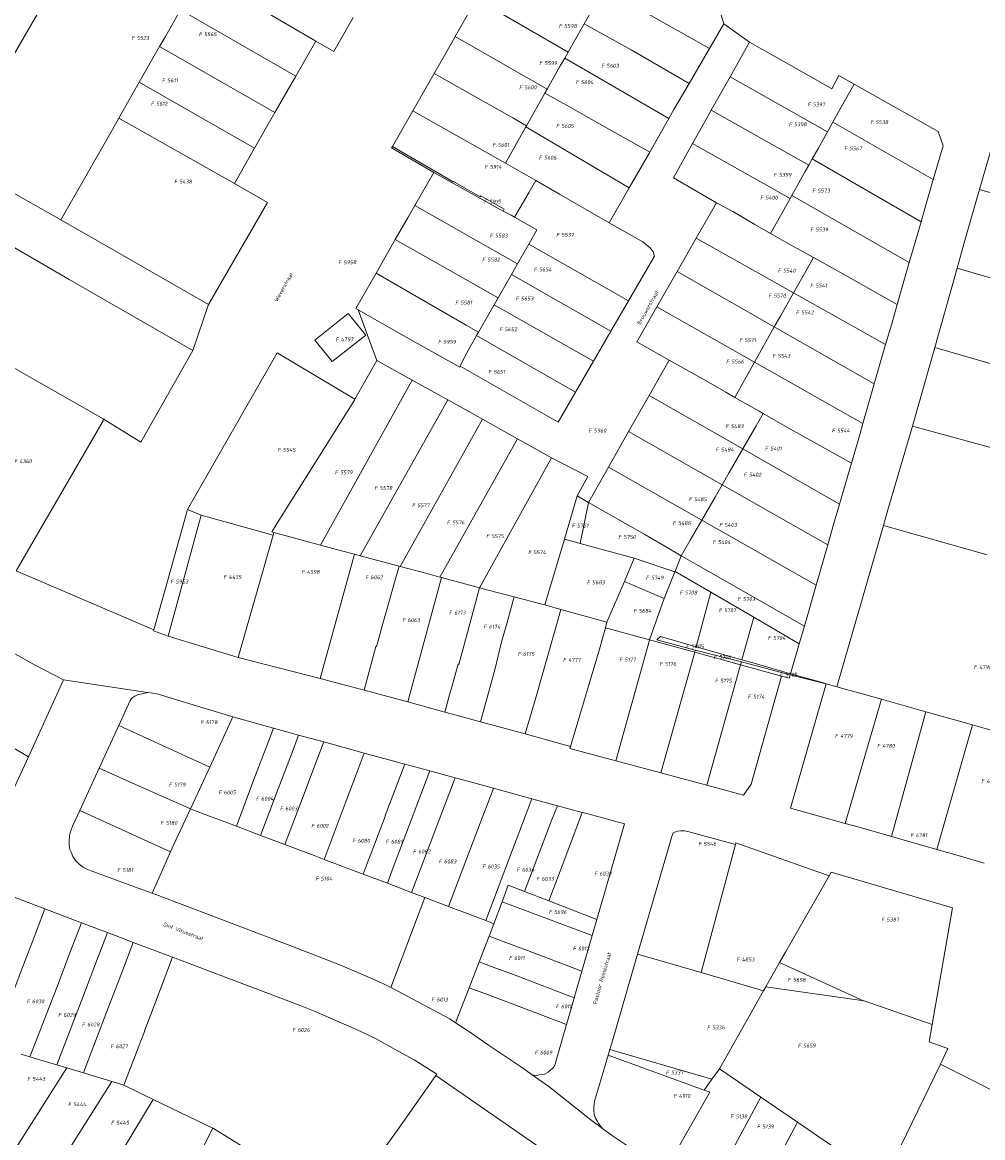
# Model space of a CAD drawing. Header units: metres. Extents: x 200548 to 205192, y 394703 to 399160.
# Tile 24 of 38: x 203559 to 203782, y 396714 to 396972. Entities that reach past the tile are written whole.
import ezdxf
from ezdxf.enums import TextEntityAlignment as Align
from ezdxf.lldxf.tags import DXFTag

# ---------------------------------------------------------------- set-up
doc = ezdxf.new("R2010")
doc.units = ezdxf.units.M
doc.layers.get('0').update_dxf_attribs({"lineweight": 25})
for name, color, linetype, lineweight in [('B-WE-KG-GRENS_PERCEEL-G', 150, 'KG-PERCEEL', 18), ('B-WE-KG-GRENS_PERCEEL-S', 150, 'Continuous', 25), ('B-WE-OG-BEBOUWING_STRAATNAAM-T18', 10, 'Continuous', 18)]:
    doc.layers.add(name, color=color, linetype=linetype, lineweight=lineweight)
doc.styles.add('NLCS-ISO', font='NLCS-ISO.ttf')
doc.styles.add('NLCS-ISO-M500-T18', font='NLCS-ISO.ttf', dxfattribs={"height": 0.9})
doc.styles.get("Standard").update_dxf_attribs({"font": 'NLCS-ISO.ttf'})
tags = doc.linetypes.add('KG-PERCEEL', pattern='A,5.5,-2,["P",Standard,S=1.8,R=0,X=-0.5,Y=-0.9],-2,5.5,-2,[5,NLCS.shx,S=0.75,R=0,X=0,Y=0],-2', length=19).pattern_tags.tags
tags[6] = DXFTag(74, 10)

# ---------------------------------------------------------------- blocks, each defined once
blk = doc.blocks.new('SKG-PERCEELNUMMER-SO')
at = {"style": 'NLCS-ISO', "oblique": 10, "flags": 1}
for tag, p in [('GEMEENTECODE', (0, 2.55)), ('PERCEELGROOTTE', (0, -2.45))]:
    blk.add_attdef(tag, text='', height=1.8, dxfattribs=at).set_placement(p, align=Align.MIDDLE_CENTER)
at = {"style": 'NLCS-ISO', "oblique": 10}
blk.add_attdef('SECTIE', text='', height=1.8, dxfattribs=at).set_placement((-0.5, 0), align=Align.MIDDLE_RIGHT)
blk.add_attdef('PERCEELNUMMER', text='', height=1.8, dxfattribs=at).set_placement((0.5, 0), align=Align.MIDDLE_LEFT)

msp = doc.modelspace()

# ---------------------------------------------------------------- linework, layer by layer
at = {"layer": 'B-WE-KG-GRENS_PERCEEL-G', "flags": 128}
for points in [[(203580.473, 397004.698), (203569.418, 396985.358), (203555.136, 396960.514), (203546.415, 396945.489), (203546.034, 396944.607), (203545.585, 396943.836), (203545.326, 396942.725), (203545.223, 396941.977), (203545.294, 396941.142), (203545.415, 396940.483), (203546.056, 396939.728), (203547.252, 396938.543), (203555.045, 396934.004), (203568.338, 396926.415)], [(203697.283, 396985.563), (203698.711, 396988.099), (203720.46, 396975.809), (203721.667, 396971.768)], [(203600.692, 396983.214), (203613.092, 396976.052), (203619.909, 396972.043), (203627.302, 396967.778)], [(203694.029, 396979.885), (203696.856, 396978.241), (203718.361, 396966.093)], [(203659.557, 396968.868), (203664.487, 396977.531)], [(203664.487, 396977.531), (203685.65, 396965.245)], [(203591.216, 396966.543), (203592.527, 396968.849), (203596.004, 396974.968)], [(203596.004, 396974.968), (203622.667, 396959.703)], [(203627.302, 396967.778), (203631.465, 396965.379), (203635.948, 396973.232)], [(203689.372, 396971.78), (203690.607, 396973.947)], [(203685.65, 396965.245), (203689.372, 396971.78)], [(203689.372, 396971.78), (203698.853, 396966.562), (203700.245, 396965.748), (203713.658, 396957.985)], [(203718.361, 396966.093), (203721.667, 396971.768)], [(203721.667, 396971.768), (203727.619, 396967.511)], [(203622.667, 396959.703), (203627.302, 396967.778)], [(203654.685, 396960.307), (203658.589, 396967.156), (203659.557, 396968.868)], [(203659.557, 396968.868), (203680.79, 396956.633)], [(203723.128, 396959.548), (203727.619, 396967.511)], [(203727.619, 396967.511), (203736.613, 396962.438), (203741.923, 396959.401), (203746.597, 396956.714), (203748.283, 396959.802), (203751.795, 396957.824)], [(203586.511, 396958.264), (203591.216, 396966.543)], [(203591.216, 396966.543), (203617.835, 396951.283)], [(203684.861, 396963.858), (203685.65, 396965.245)], [(203713.658, 396957.985), (203718.361, 396966.093)], [(203680.79, 396956.633), (203683.851, 396962.084), (203684.861, 396963.858)], [(203684.861, 396963.858), (203708.97, 396949.903)], [(203617.835, 396951.283), (203622.667, 396959.703)], [(203649.747, 396951.652), (203654.685, 396960.307)], [(203654.685, 396960.307), (203666.573, 396953.553), (203672.847, 396950.02), (203676.067, 396948.219)], [(203718.746, 396951.789), (203723.128, 396959.548)], [(203723.128, 396959.548), (203745.626, 396946.83)], [(203581.788, 396949.95), (203586.511, 396958.264)], [(203586.511, 396958.264), (203613.168, 396943.039)], [(203680.278, 396955.724), (203680.79, 396956.633)], [(203708.97, 396949.903), (203710.126, 396951.935), (203713.658, 396957.985)], [(203746.853, 396949.049), (203747.794, 396950.751), (203751.795, 396957.824)], [(203751.795, 396957.824), (203771.194, 396946.892), (203772.364, 396943.585), (203770.091, 396935.747)], [(203676.067, 396948.219), (203680.278, 396955.724)], [(203680.278, 396955.724), (203685.256, 396952.926), (203692.732, 396948.695), (203704.534, 396942.087)], [(203613.168, 396943.039), (203617.835, 396951.283)], [(203645.028, 396943.4), (203649.747, 396951.652)], [(203649.747, 396951.652), (203671.188, 396939.525)], [(203714.419, 396944.073), (203717.791, 396950.1), (203718.746, 396951.789)], [(203718.746, 396951.789), (203741.293, 396939.105)], [(203780.757, 396933.481), (203786.106, 396951.801)], [(203568.338, 396926.415), (203579.907, 396946.634), (203581.788, 396949.95)], [(203581.788, 396949.95), (203608.522, 396934.833)], [(203704.534, 396942.087), (203708.97, 396949.903)], [(203745.626, 396946.83), (203746.853, 396949.049)], [(203746.853, 396949.049), (203770.091, 396935.747)], [(203671.188, 396939.525), (203675.9, 396947.922)], [(203675.9, 396947.922), (203676.067, 396948.219)], [(203675.9, 396947.922), (203699.803, 396933.826)], [(203742.098, 396940.519), (203743.534, 396943.043), (203745.626, 396946.83)], [(203719.944, 396930.396), (203709.984, 396936.171), (203714.419, 396944.073)], [(203714.419, 396944.073), (203736.99, 396931.42)], [(203507.768, 396920.801), (203520.153, 396941.584), (203548.629, 396925.254), (203570.315, 396912.693), (203598.85, 396896.214)], [(203608.522, 396934.833), (203613.168, 396943.039)], [(203644.85, 396943.085), (203645.028, 396943.4)], [(203649.636, 396940.304), (203644.85, 396943.085)], [(203659.116, 396935.253), (203645.028, 396943.4)], [(203699.803, 396933.826), (203704.534, 396942.087)], [(203654.579, 396937.431), (203649.636, 396940.304)], [(203671.188, 396939.525), (203678.201, 396935.566)], [(203737.369, 396932.1), (203740.523, 396937.754), (203741.293, 396939.105)], [(203741.293, 396939.105), (203742.098, 396940.519)], [(203742.098, 396940.519), (203767.259, 396925.975)], [(203650.21, 396929.779), (203654.579, 396937.431)], [(203654.579, 396937.431), (203670.628, 396928.434)], [(203767.259, 396925.975), (203768.135, 396929.039), (203770.091, 396935.747)], [(203616.127, 396930.47), (203608.522, 396934.833)], [(203659.116, 396935.253), (203659.145, 396935.306)], [(203659.145, 396935.306), (203665.346, 396931.758)], [(203673.27, 396927.067), (203676.64, 396932.871), (203678.201, 396935.566)], [(203678.201, 396935.566), (203683.687, 396932.4), (203695.178, 396925.795)], [(203695.178, 396925.795), (203695.259, 396925.936), (203699.803, 396933.826)], [(203775.574, 396915.256), (203777.632, 396922.51), (203780.757, 396933.481)], [(203780.757, 396933.481), (203809.595, 396925.137)], [(203665.346, 396931.758), (203665.498, 396932.021)], [(203665.498, 396932.021), (203670.904, 396928.918)], [(203732.446, 396923.258), (203734.048, 396926.148), (203736.99, 396931.42)], [(203736.99, 396931.42), (203737.369, 396932.1)], [(203737.369, 396932.1), (203764.536, 396916.559)], [(203602.495, 396906.843), (203616.127, 396930.47)], [(203645.7, 396921.873), (203648.679, 396927.096), (203650.21, 396929.779)], [(203650.21, 396929.779), (203673.959, 396916.297)], [(203670.904, 396928.918), (203670.628, 396928.434)], [(203670.628, 396928.434), (203672.478, 396927.509), (203673.27, 396927.067)], [(203715.282, 396922.248), (203719.944, 396930.396)], [(203719.944, 396930.396), (203723.72, 396928.379), (203728.858, 396925.41), (203732.446, 396923.258)], [(203568.338, 396926.415), (203576.835, 396921.591), (203602.495, 396906.843)], [(203673.27, 396927.067), (203678.455, 396924.166), (203676.56, 396920.852)], [(203695.178, 396925.795), (203702.923, 396921.363), (203704.651, 396919.95), (203705.307, 396919.038), (203705.597, 396918.055), (203699.61, 396907.763)], [(203764.536, 396916.559), (203767.259, 396925.975)], [(203732.446, 396923.258), (203736.231, 396921.14), (203738.767, 396919.767), (203742.387, 396917.74)], [(203641.259, 396914.096), (203645.7, 396921.873)], [(203645.7, 396921.873), (203669.471, 396908.437)], [(203673.959, 396916.297), (203676.56, 396920.852)], [(203676.56, 396920.852), (203699.61, 396907.763)], [(203710.857, 396914.477), (203715.282, 396922.248)], [(203715.282, 396922.248), (203737.778, 396909.59)], [(203737.778, 396909.59), (203740.9, 396915.127), (203742.387, 396917.74)], [(203742.387, 396917.74), (203747.914, 396914.642), (203761.739, 396906.858)], [(203672.552, 396913.833), (203673.959, 396916.297)], [(203761.739, 396906.858), (203764.536, 396916.559)], [(203770.428, 396896.941), (203775.574, 396915.256)], [(203775.574, 396915.256), (203804.414, 396906.908)], [(203636.842, 396906.354), (203641.259, 396914.096)], [(203641.259, 396914.096), (203662.064, 396902.131), (203664.954, 396900.516)], [(203669.471, 396908.437), (203672.552, 396913.833)], [(203672.552, 396913.833), (203695.516, 396900.699)], [(203706.17, 396906.326), (203710.857, 396914.477)], [(203710.857, 396914.477), (203733.322, 396901.678)], [(203668.548, 396906.82), (203669.471, 396908.437)], [(203695.516, 396900.699), (203697.128, 396903.494), (203699.61, 396907.763)], [(203733.322, 396901.678), (203734.742, 396904.21), (203737.778, 396909.59)], [(203737.778, 396909.59), (203759.074, 396897.611)], [(203598.85, 396896.214), (203602.495, 396906.843)], [(203636.842, 396906.354), (203636.604, 396905.937)], [(203637.099, 396905.657), (203636.604, 396905.937)], [(203637.099, 396905.657), (203641.418, 396893.967)], [(203637.099, 396905.657), (203648.217, 396899.355), (203660.587, 396892.39)], [(203664.954, 396900.516), (203668.548, 396906.82)], [(203668.548, 396906.82), (203691.525, 396893.753)], [(203709.003, 396894.006), (203701.542, 396898.274), (203706.17, 396906.326)], [(203706.17, 396906.326), (203728.753, 396893.524)], [(203759.074, 396897.611), (203760.494, 396902.433), (203761.739, 396906.858)], [(203635.48, 396903.966), (203634.82, 396904.783), (203627.121, 396898.635), (203631.091, 396893.69), (203638.862, 396899.781)], [(203638.862, 396899.781), (203635.48, 396903.966)], [(203660.718, 396892.653), (203661.877, 396894.983), (203664.496, 396899.691)], [(203664.496, 396899.691), (203664.954, 396900.516)], [(203664.496, 396899.691), (203687.385, 396886.612)], [(203691.525, 396893.753), (203695.516, 396900.699)], [(203728.753, 396893.524), (203733.322, 396901.678)], [(203733.322, 396901.678), (203756.456, 396888.532)], [(203756.456, 396888.532), (203759.074, 396897.611)], [(203578.119, 396880.482), (203586.852, 396875.049), (203598.85, 396896.214)], [(203618.376, 396895.701), (203597.664, 396859.491)], [(203636.35, 396885), (203618.376, 396895.701)], [(203765.32, 396878.787), (203769.229, 396892.597), (203770.428, 396896.941)], [(203770.428, 396896.941), (203799.197, 396888.6)], [(203556.134, 396893.015), (203578.119, 396880.482)], [(203636.35, 396885), (203641.418, 396893.967)], [(203641.418, 396893.967), (203649.625, 396889.4)], [(203660.718, 396892.653), (203660.587, 396892.39)], [(203660.718, 396892.653), (203683.344, 396879.658), (203687.385, 396886.612)], [(203687.385, 396886.612), (203691.525, 396893.753)], [(203704.374, 396885.87), (203709.003, 396894.006)], [(203709.003, 396894.006), (203718.116, 396888.938), (203722.105, 396886.623), (203724.21, 396885.415)], [(203724.21, 396885.415), (203728.753, 396893.524)], [(203728.753, 396893.524), (203753.81, 396879.363)], [(203628.378, 396851.278), (203649.625, 396889.4)], [(203649.625, 396889.4), (203657.882, 396884.81)], [(203753.81, 396879.363), (203756.456, 396888.532)], [(203636.35, 396885), (203636.236, 396884.796), (203618.036, 396855.676), (203617.137, 396854.342), (203617.641, 396854.205)], [(203637.565, 396848.803), (203657.882, 396884.81)], [(203657.882, 396884.81), (203664.086, 396881.383), (203665.884, 396880.376)], [(203699.628, 396877.525), (203704.374, 396885.87)], [(203704.374, 396885.87), (203726.055, 396873.514)], [(203724.21, 396885.415), (203727.195, 396883.702), (203729.795, 396882.193), (203730.724, 396881.671)], [(203726.055, 396873.514), (203729.098, 396878.795), (203730.724, 396881.671)], [(203730.724, 396881.671), (203736.349, 396878.473), (203751.167, 396870.208)], [(203558.002, 396845.334), (203578.131, 396879.953), (203578.119, 396880.482)], [(203646.825, 396846.337), (203665.884, 396880.376)], [(203665.884, 396880.376), (203673.939, 396875.857)], [(203751.167, 396870.208), (203753.162, 396877.087), (203753.81, 396879.363)], [(203694.955, 396869.273), (203699.628, 396877.525)], [(203699.628, 396877.525), (203721.289, 396865.218)], [(203759.61, 396859.38), (203765.32, 396878.787)], [(203765.32, 396878.787), (203789.226, 396872.169)], [(203656.032, 396843.864), (203673.939, 396875.857)], [(203673.939, 396875.857), (203681.814, 396871.462)], [(203665.192, 396841.362), (203681.814, 396871.462)], [(203681.814, 396871.462), (203690.177, 396867.09), (203687.749, 396862.616)], [(203721.289, 396865.218), (203722.919, 396868.071), (203726.055, 396873.514)], [(203726.055, 396873.514), (203748.436, 396860.745)], [(203690.35, 396861.134), (203694.955, 396869.273)], [(203694.955, 396869.273), (203716.548, 396857.027)], [(203748.436, 396860.745), (203751.167, 396870.208)], [(203716.548, 396857.027), (203719.664, 396862.373), (203721.289, 396865.218)], [(203721.289, 396865.218), (203745.715, 396851.31)], [(203684.823, 396852.654), (203687.749, 396862.616)], [(203687.749, 396862.616), (203690.35, 396861.134)], [(203688.463, 396851.654), (203690.35, 396861.134)], [(203690.35, 396861.134), (203703.361, 396853.694), (203708.581, 396850.73), (203711.812, 396848.751)], [(203597.664, 396859.491), (203594.225, 396847.296)], [(203597.664, 396859.491), (203600.802, 396858.173)], [(203745.715, 396851.31), (203747.035, 396856.024), (203748.436, 396860.745)], [(203758.571, 396855.777), (203759.61, 396859.38)], [(203593.155, 396830.217), (203600.802, 396858.173)], [(203600.802, 396858.173), (203617.458, 396853.565)], [(203711.812, 396848.751), (203713.859, 396852.411), (203716.548, 396857.027)], [(203716.548, 396857.027), (203743.026, 396841.986)], [(203609.373, 396825.232), (203617.458, 396853.565)], [(203617.458, 396853.565), (203617.641, 396854.205)], [(203617.641, 396854.205), (203628.378, 396851.278)], [(203747.813, 396818.502), (203758.571, 396855.777)], [(203758.571, 396855.777), (203782.509, 396848.977)], [(203628.378, 396851.278), (203633.23, 396849.958), (203636.279, 396849.145)], [(203680.286, 396837.424), (203684.823, 396852.654)], [(203684.823, 396852.654), (203688.463, 396851.654)], [(203688.463, 396851.654), (203700.933, 396848.196)], [(203743.026, 396841.986), (203745.715, 396851.31)], [(203628.306, 396820.422), (203636.279, 396849.145)], [(203636.279, 396849.145), (203637.565, 396848.803)], [(203637.565, 396848.803), (203646.582, 396846.402)], [(203698.728, 396842.84), (203700.933, 396848.196)], [(203700.933, 396848.196), (203710.35, 396845.088)], [(203710.37, 396845.138), (203711.812, 396848.751)], [(203711.812, 396848.751), (203718.038, 396845.259), (203740.307, 396832.551)], [(203594.225, 396847.296), (203589.838, 396831.643)], [(203646.582, 396846.402), (203642.688, 396832.573), (203641.371, 396827.769)], [(203646.582, 396846.402), (203646.825, 396846.337)], [(203646.825, 396846.337), (203652.767, 396844.756), (203656.032, 396843.864)], [(203558.002, 396845.334), (203589.838, 396831.643)], [(203648.634, 396815.026), (203656.349, 396843.778)], [(203656.032, 396843.864), (203656.349, 396843.778)], [(203656.349, 396843.778), (203665.192, 396841.362)], [(203707.886, 396838.91), (203710.35, 396845.088)], [(203710.35, 396845.088), (203710.37, 396845.138)], [(203710.37, 396845.138), (203718.674, 396840.352)], [(203662.949, 396833.042), (203665.204, 396841.359)], [(203665.192, 396841.362), (203665.204, 396841.359)], [(203665.204, 396841.359), (203666.845, 396840.911), (203673.186, 396839.273)], [(203694.635, 396833.418), (203698.728, 396842.84)], [(203698.728, 396842.84), (203707.886, 396838.91)], [(203715.267, 396827.756), (203718.674, 396840.352)], [(203718.674, 396840.352), (203728.622, 396834.558)], [(203740.307, 396832.551), (203743.026, 396841.986)], [(203673.135, 396839.09), (203671.531, 396833.328)], [(203673.135, 396839.09), (203673.186, 396839.273)], [(203673.186, 396839.273), (203679.616, 396837.612), (203680.286, 396837.424)], [(203704.489, 396829.329), (203707.886, 396838.91)], [(203541.821, 396835.251), (203546.74, 396832.356), (203552.015, 396829.268), (203562.249, 396823.545), (203568.945, 396820.096)], [(203675.711, 396807.589), (203678.474, 396816.985), (203679.266, 396819.818), (203682.929, 396832.537), (203683.081, 396833.077), (203683.952, 396836.4)], [(203680.286, 396837.424), (203683.952, 396836.4)], [(203683.952, 396836.4), (203694.635, 396833.418)], [(203662.949, 396833.042), (203660.411, 396823.681)], [(203670.209, 396828.568), (203671.531, 396833.328)], [(203694.272, 396832.123), (203694.635, 396833.418)], [(203725.851, 396824.741), (203728.622, 396834.558)], [(203728.622, 396834.558), (203739.096, 396828.43)], [(203589.838, 396831.643), (203589.772, 396831.409)], [(203589.772, 396831.409), (203593.155, 396830.217)], [(203593.155, 396830.217), (203609.373, 396825.232)], [(203686.2, 396804.721), (203692.898, 396827.221), (203694.272, 396832.123)], [(203694.272, 396832.123), (203704.489, 396829.329)], [(203715.062, 396826.998), (203706.134, 396829.317), (203707.033, 396830.102), (203715.267, 396827.756)], [(203739.096, 396828.43), (203740.307, 396832.551)], [(203638.502, 396817.715), (203641.176, 396827.817)], [(203641.371, 396827.769), (203641.176, 396827.817)], [(203668.806, 396822.701), (203670.209, 396828.568)], [(203696.714, 396801.403), (203704.473, 396829.286), (203704.489, 396829.329)], [(203704.489, 396829.329), (203714.921, 396826.477)], [(203715.267, 396827.756), (203725.851, 396824.741)], [(203737.069, 396821.511), (203739.096, 396828.43)], [(203609.373, 396825.232), (203628.306, 396820.422)], [(203707.124, 396798.583), (203714.921, 396826.477)], [(203714.921, 396826.477), (203715.062, 396826.998)], [(203714.921, 396826.477), (203725.52, 396823.581)], [(203715.062, 396826.998), (203725.706, 396824.232)], [(203658.912, 396819.002), (203660.248, 396823.728)], [(203660.3, 396823.713), (203660.248, 396823.728)], [(203660.3, 396823.713), (203660.411, 396823.681)], [(203665.382, 396810.4), (203668.806, 396822.701)], [(203717.698, 396795.738), (203725.52, 396823.581)], [(203725.52, 396823.581), (203725.706, 396824.232)], [(203725.52, 396823.581), (203734.982, 396820.992)], [(203725.706, 396824.232), (203737.006, 396821.295)], [(203725.851, 396824.741), (203728.683, 396823.934), (203737.069, 396821.511)], [(203560.88, 396802.335), (203568.945, 396820.096)], [(203568.945, 396820.096), (203588.419, 396817.213), (203588.503, 396817.198)], [(203628.306, 396820.422), (203638.502, 396817.715)], [(203717.698, 396795.738), (203726.206, 396793.454), (203727.97, 396796.003), (203734.982, 396820.992)], [(203734.982, 396820.992), (203736.777, 396820.5), (203737.006, 396821.295)], [(203737.006, 396821.295), (203745.306, 396819.208)], [(203737.069, 396821.511), (203744.686, 396819.382), (203745.306, 396819.208)], [(203532.178, 396819.051), (203544.282, 396812.004), (203560.88, 396802.335)], [(203581.768, 396809.577), (203584.378, 396815.342), (203584.688, 396815.802), (203584.997, 396816.029), (203585.439, 396816.333), (203586.245, 396816.679), (203587.202, 396816.886), (203588.503, 396817.198)], [(203588.503, 396817.198), (203589.632, 396817.019), (203590.929, 396816.8), (203593.091, 396816.083), (203608.12, 396811.559)], [(203638.502, 396817.715), (203648.634, 396815.026)], [(203658.096, 396816.116), (203658.912, 396819.002)], [(203749.706, 396786.918), (203737.069, 396790.45), (203745.306, 396819.208)], [(203745.306, 396819.208), (203747.813, 396818.502)], [(203747.813, 396818.502), (203758.079, 396815.612)], [(203648.634, 396815.026), (203657.119, 396812.66)], [(203658.096, 396816.116), (203657.119, 396812.66)], [(203749.706, 396786.918), (203758.079, 396815.612)], [(203758.079, 396815.612), (203768.398, 396812.709)], [(203657.119, 396812.66), (203658.649, 396812.233), (203665.382, 396810.4)], [(203760.421, 396783.907), (203768.398, 396812.709)], [(203768.398, 396812.709), (203772.858, 396811.452), (203779.147, 396809.667)], [(203577.237, 396799.661), (203579.415, 396804.381), (203581.768, 396809.577)], [(203581.768, 396809.577), (203602.806, 396799.928)], [(203602.806, 396799.928), (203608.12, 396811.559)], [(203608.12, 396811.559), (203617.529, 396808.959)], [(203665.382, 396810.4), (203675.711, 396807.589)], [(203770.929, 396780.899), (203779.147, 396809.667)], [(203779.147, 396809.667), (203790.205, 396806.527)], [(203617.529, 396808.959), (203616.196, 396805.433), (203613.02, 396797.029), (203608.943, 396786.242)], [(203623.345, 396807.352), (203621.817, 396803.309), (203618.641, 396794.905), (203614.567, 396784.123)], [(203617.529, 396808.959), (203623.345, 396807.352)], [(203623.345, 396807.352), (203629.161, 396805.745)], [(203675.711, 396807.589), (203686.2, 396804.721)], [(203629.161, 396805.745), (203627.438, 396801.185), (203624.263, 396792.781), (203620.192, 396782.004)], [(203629.161, 396805.745), (203637.993, 396803.304), (203638.499, 396803.167)], [(203696.714, 396801.403), (203686.066, 396804.268), (203686.2, 396804.721)], [(203554.568, 396788.553), (203560.88, 396802.335)], [(203638.499, 396803.167), (203636.623, 396798.201), (203634.332, 396792.136), (203629.219, 396778.6)], [(203638.499, 396803.167), (203647.88, 396800.617)], [(203572.748, 396789.934), (203573.914, 396792.449), (203577.237, 396799.661)], [(203577.237, 396799.661), (203586.343, 396795.591), (203598.181, 396790.367), (203598.379, 396790.285)], [(203598.379, 396790.285), (203598.988, 396791.575), (203602.806, 396799.928)], [(203638.261, 396775.179), (203639.625, 396778.852), (203639.672, 396778.834), (203643.435, 396788.762), (203643.38, 396788.772), (203647.88, 396800.617)], [(203647.88, 396800.617), (203653.713, 396799.032)], [(203696.714, 396801.403), (203707.124, 396798.583)], [(203653.713, 396799.032), (203649.01, 396786.658), (203645.237, 396776.714), (203643.857, 396773.062)], [(203649.467, 396770.939), (203650.849, 396774.594), (203654.63, 396784.532), (203659.536, 396797.45)], [(203653.713, 396799.032), (203659.536, 396797.45)], [(203659.536, 396797.45), (203660.176, 396797.276), (203668.423, 396795.03)], [(203707.124, 396798.583), (203711.678, 396797.35), (203717.698, 396795.738)], [(203668.423, 396795.03), (203667.394, 396792.369), (203666.333, 396789.627), (203665.181, 396786.589), (203658.018, 396767.701)], [(203668.423, 396795.03), (203677.27, 396792.621)], [(203666.637, 396764.436), (203672.805, 396780.785), (203675.955, 396789.134), (203677.27, 396792.621)], [(203677.27, 396792.621), (203683.173, 396791.014)], [(203572.748, 396789.934), (203571.035, 396786.247), (203570.71, 396785.211), (203570.454, 396784.53), (203570.358, 396783.855), (203570.253, 396782.837), (203570.321, 396781.768), (203570.426, 396780.893), (203570.747, 396780.236), (203571.134, 396779.299), (203571.854, 396778.244), (203572.515, 396777.572), (203572.97, 396777.191), (203573.563, 396776.759), (203574.197, 396776.396), (203575.365, 396775.951), (203587.086, 396771.662), (203589.456, 396770.79)], [(203572.748, 396789.934), (203593.757, 396780.366)], [(203593.757, 396780.366), (203594.95, 396783.014), (203598.379, 396790.285)], [(203598.379, 396790.285), (203600.058, 396789.589), (203608.943, 396786.242)], [(203675.605, 396771.179), (203678.42, 396778.64), (203681.574, 396787.002), (203681.802, 396787.574), (203683.173, 396791.014)], [(203681.211, 396769.013), (203684.034, 396776.495), (203687.193, 396784.869), (203688.92, 396789.45)], [(203683.173, 396791.014), (203688.92, 396789.45)], [(203688.92, 396789.45), (203689.675, 396789.244), (203698.676, 396786.79), (203692.301, 396764.727)], [(203608.943, 396786.242), (203614.567, 396784.123)], [(203749.706, 396786.918), (203752.979, 396786.013), (203760.421, 396783.907)], [(203614.567, 396784.123), (203620.192, 396782.004)], [(203701.694, 396756.69), (203709.653, 396783.917), (203709.921, 396784.705), (203710.353, 396784.901), (203710.932, 396785.12), (203711.68, 396785.217), (203712.564, 396785.23), (203713.305, 396785.057), (203724.359, 396782.046)], [(203760.421, 396783.907), (203770.929, 396780.899)], [(203620.192, 396782.004), (203626.943, 396779.461), (203629.219, 396778.6)], [(203716.443, 396752.413), (203724.359, 396782.046)], [(203724.359, 396782.046), (203724.455, 396782.409), (203745.984, 396774.818)], [(203589.456, 396770.79), (203593.757, 396780.366)], [(203629.219, 396778.6), (203638.261, 396775.179)], [(203770.929, 396780.899), (203775.809, 396779.505), (203781.841, 396777.739)], [(203547.762, 396773.583), (203564.673, 396767.165)], [(203638.261, 396775.179), (203643.857, 396773.062)], [(203734.547, 396754.753), (203735.911, 396757.165), (203745.984, 396774.818)], [(203745.984, 396774.818), (203746.441, 396775.624), (203774.547, 396767.373), (203769.806, 396740.423)], [(203589.456, 396770.79), (203590.351, 396770.462), (203610.58, 396762.807), (203619.936, 396759.22), (203627.303, 396756.4), (203633.028, 396754.107), (203637.751, 396752.114), (203642.489, 396750.062), (203644.668, 396748.976)], [(203643.857, 396773.062), (203649.467, 396770.939)], [(203649.467, 396770.939), (203652.534, 396769.779)], [(203670.379, 396768.795), (203671.831, 396772.638), (203675.605, 396771.179)], [(203675.605, 396771.179), (203681.211, 396769.013)], [(203644.668, 396748.976), (203652.534, 396769.779)], [(203652.534, 396769.779), (203658.018, 396767.701)], [(203668.494, 396763.733), (203670.379, 396768.795)], [(203670.379, 396768.795), (203691.225, 396760.995)], [(203681.211, 396769.013), (203692.301, 396764.727)], [(203552.624, 396735.48), (203558.998, 396752.241), (203562.177, 396760.6), (203564.673, 396767.165)], [(203564.673, 396767.165), (203573.138, 396763.952)], [(203658.018, 396767.701), (203666.637, 396764.436)], [(203573.138, 396763.952), (203570.637, 396757.38), (203567.452, 396749.01), (203562.445, 396736.11), (203561.213, 396732.938)], [(203573.138, 396763.952), (203579.131, 396761.678)], [(203666.637, 396764.436), (203668.494, 396763.733)], [(203668.494, 396763.733), (203667.385, 396760.862)], [(203691.225, 396760.995), (203692.301, 396764.727)], [(203579.131, 396761.678), (203576.629, 396755.102), (203573.442, 396746.728), (203568.421, 396733.709), (203567.415, 396731.101)], [(203579.131, 396761.678), (203582.162, 396760.528), (203585.114, 396759.406)], [(203667.385, 396760.862), (203665.085, 396754.905)], [(203675.666, 396757.799), (203671.233, 396759.417), (203667.385, 396760.862)], [(203688.846, 396752.771), (203691.225, 396760.995)], [(203585.114, 396759.406), (203582.611, 396752.827), (203579.423, 396744.45), (203574.388, 396731.311), (203573.598, 396729.25)], [(203585.114, 396759.406), (203594.173, 396755.962)], [(203590, 396744.994), (203594.173, 396755.962)], [(203594.173, 396755.962), (203597.001, 396754.887), (203623.689, 396744.83), (203627.187, 396743.453), (203632.128, 396741.3), (203636.702, 396739.27), (203641.288, 396737.083), (203645.694, 396734.645), (203650.069, 396732.249), (203655.285, 396728.908), (203655.075, 396728.611)], [(203688.846, 396752.771), (203675.666, 396757.799)], [(203695.331, 396734.635), (203695.761, 396736.103), (203701.694, 396756.69)], [(203701.694, 396756.69), (203716.443, 396752.413)], [(203665.085, 396754.905), (203662.779, 396748.934)], [(203673.383, 396751.816), (203668.959, 396753.421), (203665.085, 396754.905)], [(203687.061, 396746.599), (203688.846, 396752.771)], [(203731.364, 396749.118), (203734.547, 396754.753)], [(203734.547, 396754.753), (203753.982, 396745.893), (203754.077, 396745.86)], [(203687.061, 396746.599), (203673.383, 396751.816)], [(203716.443, 396752.413), (203730.868, 396748.24)], [(203644.668, 396748.976), (203644.977, 396748.822), (203658.282, 396741.702), (203659.641, 396740.806)], [(203662.779, 396748.934), (203659.641, 396740.806)], [(203671.101, 396745.834), (203667.606, 396747.098), (203662.779, 396748.934)], [(203720.662, 396730.152), (203730.868, 396748.24)], [(203730.868, 396748.24), (203731.364, 396749.118)], [(203731.364, 396749.118), (203754.077, 396745.86)], [(203590, 396744.994), (203589.136, 396742.723), (203588.384, 396740.742)], [(203685.291, 396740.42), (203671.101, 396745.834)], [(203685.291, 396740.42), (203686.563, 396744.877), (203687.061, 396746.599)], [(203754.077, 396745.86), (203769.806, 396740.423)], [(203588.384, 396740.742), (203587.725, 396738.983), (203587.79, 396738.958), (203586.874, 396736.609), (203586.408, 396735.408), (203582.924, 396726.431)], [(203659.641, 396740.806), (203663.072, 396738.548), (203667.272, 396735.665), (203674.856, 396730.531), (203677.372, 396728.757)], [(203677.372, 396728.757), (203677.81, 396728.706), (203678.272, 396728.63), (203679.113, 396728.772), (203680.173, 396728.967), (203681.042, 396729.431), (203681.661, 396729.918), (203682.169, 396730.377), (203682.603, 396731.006), (203685.291, 396740.42)], [(203771.758, 396731.275), (203773.473, 396734.875), (203769.116, 396736.404), (203769.806, 396740.423)], [(203694.937, 396733.3), (203695.331, 396734.635)], [(203695.331, 396734.635), (203718.919, 396727.764)], [(203559.159, 396733.546), (203561.213, 396732.938)], [(203561.213, 396732.938), (203566.617, 396731.34), (203567.415, 396731.101)], [(203693.571, 396716.406), (203692.69, 396717.509), (203692.424, 396718.017), (203692.019, 396718.769), (203691.716, 396719.644), (203691.577, 396720.523), (203691.578, 396721.355), (203691.735, 396722.72), (203693.172, 396727.317), (203694.937, 396733.3)], [(203694.937, 396733.3), (203717.093, 396725.266)], [(203552.414, 396703.214), (203569.777, 396730.394)], [(203567.415, 396731.101), (203569.777, 396730.394)], [(203569.777, 396730.394), (203573.598, 396729.25)], [(203718.919, 396727.764), (203720.652, 396730.135), (203720.662, 396730.152)], [(203720.662, 396730.152), (203730.224, 396723.629)], [(203758.646, 396704.271), (203771.758, 396731.275)], [(203771.758, 396731.275), (203791.525, 396721.25)], [(203561.436, 396697.556), (203580.181, 396727.278)], [(203573.598, 396729.25), (203580.181, 396727.278)], [(203580.181, 396727.278), (203582.793, 396726.495), (203582.924, 396726.431)], [(203633.676, 396698.557), (203645.937, 396715.714), (203655.075, 396728.611)], [(203655.075, 396728.611), (203681.131, 396710.566), (203696.922, 396699.347), (203697.684, 396698.832)], [(203677.372, 396728.757), (203681.181, 396726.071), (203690.638, 396718.639), (203693.571, 396716.406)], [(203717.093, 396725.266), (203718.919, 396727.764)], [(203582.924, 396726.431), (203589.704, 396723.108)], [(203707.916, 396706.356), (203718.398, 396724.793), (203717.093, 396725.266)], [(203570.695, 396691.562), (203589.704, 396723.108)], [(203589.704, 396723.108), (203595.924, 396720.058), (203603.524, 396716.429)], [(203717.362, 396699.701), (203730.224, 396723.629)], [(203730.224, 396723.629), (203738.677, 396717.861)], [(203725.93, 396693.725), (203738.677, 396717.861)], [(203738.677, 396717.861), (203743.662, 396714.46), (203747.035, 396712.167)], [(203590.788, 396691.015), (203592.862, 396695.227), (203603.524, 396716.429)], [(203603.524, 396716.429), (203603.671, 396716.359), (203612.167, 396711.105)], [(203693.571, 396716.406), (203695.671, 396714.837), (203702.148, 396710.484), (203707.916, 396706.356)]]:
    msp.add_lwpolyline(points, dxfattribs=at)

# ---------------------------------------------------------------- block references
at = {"layer": 'B-WE-KG-GRENS_PERCEEL-S', "xscale": 0.5, "yscale": 0.5, "zscale": 0.5}
for p, values in [((203601.232, 396969.373), {'PERCEELNUMMER': '5565', 'SECTIE': 'F'}), ((203684.462, 396971.249), {'PERCEELNUMMER': '5598', 'SECTIE': 'F'}), ((203585.679, 396968.501), {'PERCEELNUMMER': '5523', 'SECTIE': 'F'}), ((203679.928, 396962.694), {'PERCEELNUMMER': '5599', 'SECTIE': 'F'}), ((203694.28, 396962.076), {'PERCEELNUMMER': '5603', 'SECTIE': 'F'}), ((203592.722, 396958.701), {'PERCEELNUMMER': '5611', 'SECTIE': 'F'}), ((203675.294, 396957.085), {'PERCEELNUMMER': '5600', 'SECTIE': 'F'}), ((203688.363, 396958.28), {'PERCEELNUMMER': '5604', 'SECTIE': 'F'}), ((203590.155, 396953.298), {'PERCEELNUMMER': '5612', 'SECTIE': 'F'}), ((203741.97, 396953.128), {'PERCEELNUMMER': '5397', 'SECTIE': 'F'}), ((203737.649, 396948.548), {'PERCEELNUMMER': '5398', 'SECTIE': 'F'}), ((203756.497, 396949.041), {'PERCEELNUMMER': '5538', 'SECTIE': 'F'}), ((203683.845, 396948.143), {'PERCEELNUMMER': '5605', 'SECTIE': 'F'}), ((203669.137, 396943.759), {'PERCEELNUMMER': '5601', 'SECTIE': 'F'}), ((203679.847, 396940.813), {'PERCEELNUMMER': '5606', 'SECTIE': 'F'}), ((203750.488, 396942.98), {'PERCEELNUMMER': '5567', 'SECTIE': 'F'}), ((203667.324, 396938.713), {'PERCEELNUMMER': '5914', 'SECTIE': 'F'}), ((203595.516, 396935.305), {'PERCEELNUMMER': '5438', 'SECTIE': 'F'}), ((203734.141, 396936.859), {'PERCEELNUMMER': '5399', 'SECTIE': 'F'}), ((203743.056, 396933.212), {'PERCEELNUMMER': '5573', 'SECTIE': 'F'}), ((203667.173, 396930.635), {'PERCEELNUMMER': '5915', 'SECTIE': 'F'}), ((203731.034, 396931.591), {'PERCEELNUMMER': '5400', 'SECTIE': 'F'}), ((203668.514, 396922.804), {'PERCEELNUMMER': '5583', 'SECTIE': 'F'}), ((203683.864, 396922.977), {'PERCEELNUMMER': '5537', 'SECTIE': 'F'}), ((203742.614, 396924.222), {'PERCEELNUMMER': '5539', 'SECTIE': 'F'}), ((203666.737, 396917.262), {'PERCEELNUMMER': '5582', 'SECTIE': 'F'}), ((203633.476, 396916.65), {'PERCEELNUMMER': '5958', 'SECTIE': 'F'}), ((203678.679, 396914.98), {'PERCEELNUMMER': '5654', 'SECTIE': 'F'}), ((203735.126, 396914.697), {'PERCEELNUMMER': '5540', 'SECTIE': 'F'}), ((203742.575, 396911.27), {'PERCEELNUMMER': '5541', 'SECTIE': 'F'}), ((203660.515, 396907.32), {'PERCEELNUMMER': '5581', 'SECTIE': 'F'}), ((203674.504, 396908.264), {'PERCEELNUMMER': '5653', 'SECTIE': 'F'}), ((203732.918, 396908.92), {'PERCEELNUMMER': '5570', 'SECTIE': 'F'}), ((203739.3, 396905.075), {'PERCEELNUMMER': '5542', 'SECTIE': 'F'}), ((203670.744, 396901.161), {'PERCEELNUMMER': '5652', 'SECTIE': 'F'}), ((203632.855, 396898.802), {'PERCEELNUMMER': '4797', 'SECTIE': 'F'}), ((203656.548, 396898.252), {'PERCEELNUMMER': '5959', 'SECTIE': 'F'}), ((203726.167, 396898.633), {'PERCEELNUMMER': '5571', 'SECTIE': 'F'}), ((203733.851, 396895.011), {'PERCEELNUMMER': '5543', 'SECTIE': 'F'}), ((203723.148, 396893.67), {'PERCEELNUMMER': '5566', 'SECTIE': 'F'}), ((203668.175, 396891.292), {'PERCEELNUMMER': '5651', 'SECTIE': 'F'}), ((203723.027, 396878.745), {'PERCEELNUMMER': '5483', 'SECTIE': 'F'}), ((203691.362, 396877.715), {'PERCEELNUMMER': '5960', 'SECTIE': 'F'}), ((203747.591, 396877.744), {'PERCEELNUMMER': '5544', 'SECTIE': 'F'}), ((203732.135, 396873.571), {'PERCEELNUMMER': '5401', 'SECTIE': 'F'}), ((203619.446, 396873.259), {'PERCEELNUMMER': '5545', 'SECTIE': 'F'}), ((203720.731, 396873.342), {'PERCEELNUMMER': '5484', 'SECTIE': 'F'}), ((203558.546, 396870.649), {'PERCEELNUMMER': '4360', 'SECTIE': 'F'}), ((203632.687, 396868.059), {'PERCEELNUMMER': '5579', 'SECTIE': 'F'}), ((203727.215, 396867.534), {'PERCEELNUMMER': '5402', 'SECTIE': 'F'}), ((203641.852, 396864.439), {'PERCEELNUMMER': '5578', 'SECTIE': 'F'}), ((203714.517, 396861.86), {'PERCEELNUMMER': '5485', 'SECTIE': 'F'}), ((203650.522, 396860.474), {'PERCEELNUMMER': '5577', 'SECTIE': 'F'}), ((203658.598, 396856.517), {'PERCEELNUMMER': '5576', 'SECTIE': 'F'}), ((203687.467, 396855.773), {'PERCEELNUMMER': '5751', 'SECTIE': 'F'}), ((203710.807, 396856.357), {'PERCEELNUMMER': '5486', 'SECTIE': 'F'}), ((203721.541, 396855.916), {'PERCEELNUMMER': '5403', 'SECTIE': 'F'}), ((203667.665, 396853.318), {'PERCEELNUMMER': '5575', 'SECTIE': 'F'}), ((203698.197, 396853.112), {'PERCEELNUMMER': '5750', 'SECTIE': 'F'}), ((203720.039, 396851.954), {'PERCEELNUMMER': '5404', 'SECTIE': 'F'}), ((203677.381, 396849.611), {'PERCEELNUMMER': '5574', 'SECTIE': 'F'}), ((203624.988, 396845.073), {'PERCEELNUMMER': '4598', 'SECTIE': 'F'}), ((203594.674, 396842.823), {'PERCEELNUMMER': '5953', 'SECTIE': 'F'}), ((203606.937, 396843.873), {'PERCEELNUMMER': '4435', 'SECTIE': 'F'}), ((203639.731, 396843.821), {'PERCEELNUMMER': '6062', 'SECTIE': 'F'}), ((203690.984, 396842.635), {'PERCEELNUMMER': '5683', 'SECTIE': 'F'}), ((203704.589, 396843.715), {'PERCEELNUMMER': '5749', 'SECTIE': 'F'}), ((203712.389, 396840.27), {'PERCEELNUMMER': '5708', 'SECTIE': 'F'}), ((203725.818, 396838.784), {'PERCEELNUMMER': '5703', 'SECTIE': 'F'}), ((203659.086, 396835.647), {'PERCEELNUMMER': '6173', 'SECTIE': 'F'}), ((203701.73, 396836.055), {'PERCEELNUMMER': '5684', 'SECTIE': 'F'}), ((203721.454, 396836.207), {'PERCEELNUMMER': '5707', 'SECTIE': 'F'}), ((203648.304, 396833.909), {'PERCEELNUMMER': '6063', 'SECTIE': 'F'}), ((203667.062, 396832.379), {'PERCEELNUMMER': '6174', 'SECTIE': 'F'}), ((203732.798, 396829.789), {'PERCEELNUMMER': '5704', 'SECTIE': 'F'}), ((203713.874, 396827.865), {'PERCEELNUMMER': '5085', 'SECTIE': 'F'}), ((203674.973, 396826.085), {'PERCEELNUMMER': '6175', 'SECTIE': 'F'}), ((203685.434, 396824.698), {'PERCEELNUMMER': '4777', 'SECTIE': 'F'}), ((203698.43, 396824.757), {'PERCEELNUMMER': '5177', 'SECTIE': 'F'}), ((203720.261, 396825.363), {'PERCEELNUMMER': '5706', 'SECTIE': 'F'}), ((203707.751, 396823.812), {'PERCEELNUMMER': '5176', 'SECTIE': 'F'}), ((203780.431, 396823.035), {'PERCEELNUMMER': '4796', 'SECTIE': 'F'}), ((203720.583, 396819.894), {'PERCEELNUMMER': '5175', 'SECTIE': 'F'}), ((203735.562, 396821.281), {'PERCEELNUMMER': '5705', 'SECTIE': 'F'}), ((203728.177, 396816.217), {'PERCEELNUMMER': '5174', 'SECTIE': 'F'}), ((203601.646, 396810.31), {'PERCEELNUMMER': '5178', 'SECTIE': 'F'}), ((203748.322, 396807.122), {'PERCEELNUMMER': '4779', 'SECTIE': 'F'}), ((203758.054, 396804.851), {'PERCEELNUMMER': '4780', 'SECTIE': 'F'}), ((203782.159, 396796.71), {'PERCEELNUMMER': '4782', 'SECTIE': 'F'}), ((203594.305, 396795.858), {'PERCEELNUMMER': '5179', 'SECTIE': 'F'}), ((203605.769, 396794.071), {'PERCEELNUMMER': '6005', 'SECTIE': 'F'}), ((203614.433, 396792.628), {'PERCEELNUMMER': '6004', 'SECTIE': 'F'}), ((203620.002, 396790.358), {'PERCEELNUMMER': '6003', 'SECTIE': 'F'}), ((203592.373, 396787.045), {'PERCEELNUMMER': '5180', 'SECTIE': 'F'}), ((203627.21, 396786.351), {'PERCEELNUMMER': '6002', 'SECTIE': 'F'}), ((203765.754, 396784.183), {'PERCEELNUMMER': '4781', 'SECTIE': 'F'}), ((203636.741, 396782.904), {'PERCEELNUMMER': '6080', 'SECTIE': 'F'}), ((203644.448, 396782.687), {'PERCEELNUMMER': '6081', 'SECTIE': 'F'}), ((203716.718, 396782.184), {'PERCEELNUMMER': '5546', 'SECTIE': 'F'}), ((203650.743, 396780.407), {'PERCEELNUMMER': '6082', 'SECTIE': 'F'}), ((203656.713, 396778.128), {'PERCEELNUMMER': '6083', 'SECTIE': 'F'}), ((203582.375, 396776.128), {'PERCEELNUMMER': '5181', 'SECTIE': 'F'}), ((203666.781, 396776.96), {'PERCEELNUMMER': '6035', 'SECTIE': 'F'}), ((203674.728, 396776.203), {'PERCEELNUMMER': '6034', 'SECTIE': 'F'}), ((203628.23, 396774.163), {'PERCEELNUMMER': '5104', 'SECTIE': 'F'}), ((203679.269, 396774.084), {'PERCEELNUMMER': '6033', 'SECTIE': 'F'}), ((203692.665, 396775.295), {'PERCEELNUMMER': '6032', 'SECTIE': 'F'}), ((203682.147, 396766.424), {'PERCEELNUMMER': '5696', 'SECTIE': 'F'}), ((203759.056, 396764.681), {'PERCEELNUMMER': '5387', 'SECTIE': 'F'}), ((203687.714, 396757.982), {'PERCEELNUMMER': '6012', 'SECTIE': 'F'}), ((203672.931, 396755.78), {'PERCEELNUMMER': '6011', 'SECTIE': 'F'}), ((203725.566, 396755.482), {'PERCEELNUMMER': '4853', 'SECTIE': 'F'}), ((203737.4, 396750.747), {'PERCEELNUMMER': '5658', 'SECTIE': 'F'}), ((203561.462, 396745.782), {'PERCEELNUMMER': '6030', 'SECTIE': 'F'}), ((203655.002, 396746.186), {'PERCEELNUMMER': '6013', 'SECTIE': 'F'}), ((203683.782, 396744.614), {'PERCEELNUMMER': '6010', 'SECTIE': 'F'}), ((203568.704, 396742.634), {'PERCEELNUMMER': '6029', 'SECTIE': 'F'}), ((203574.215, 396740.43), {'PERCEELNUMMER': '6028', 'SECTIE': 'F'}), ((203718.749, 396739.753), {'PERCEELNUMMER': '5336', 'SECTIE': 'F'}), ((203622.863, 396739.17), {'PERCEELNUMMER': '6026', 'SECTIE': 'F'}), ((203580.827, 396735.392), {'PERCEELNUMMER': '6027', 'SECTIE': 'F'}), ((203739.738, 396735.542), {'PERCEELNUMMER': '5659', 'SECTIE': 'F'}), ((203678.907, 396733.919), {'PERCEELNUMMER': '6009', 'SECTIE': 'F'}), ((203709.225, 396729.331), {'PERCEELNUMMER': '5337', 'SECTIE': 'F'}), ((203561.567, 396727.857), {'PERCEELNUMMER': '5443', 'SECTIE': 'F'}), ((203710.983, 396723.914), {'PERCEELNUMMER': '4910', 'SECTIE': 'F'}), ((203571.006, 396721.995), {'PERCEELNUMMER': '5444', 'SECTIE': 'F'}), ((203724.143, 396719.164), {'PERCEELNUMMER': '5138', 'SECTIE': 'F'}), ((203580.926, 396717.704), {'PERCEELNUMMER': '5445', 'SECTIE': 'F'}), ((203730.296, 396716.833), {'PERCEELNUMMER': '5139', 'SECTIE': 'F'})]:
    msp.add_blockref('SKG-PERCEELNUMMER-SO', p, dxfattribs=at).add_auto_attribs(values)

# ---------------------------------------------------------------- texts
at = {"layer": 'B-WE-OG-BEBOUWING_STRAATNAAM-T18', "style": 'NLCS-ISO-M500-T18'}
for s, rotation, p in [('Weverstraat', 60.3, (203619.885, 396910.928)), ('Brouwerstraat', 60.4, (203704.097, 396906.174)), ('Sint Vitusstraat', 339.4, (203596.73, 396761.923)), ('Pastoor Reinéstraat', 73.9, (203693.498, 396751.13))]:
    msp.add_text(s, height=0.9, rotation=rotation, dxfattribs=at).set_placement(p, align=Align.MIDDLE)

doc.saveas('drawing.dxf')
